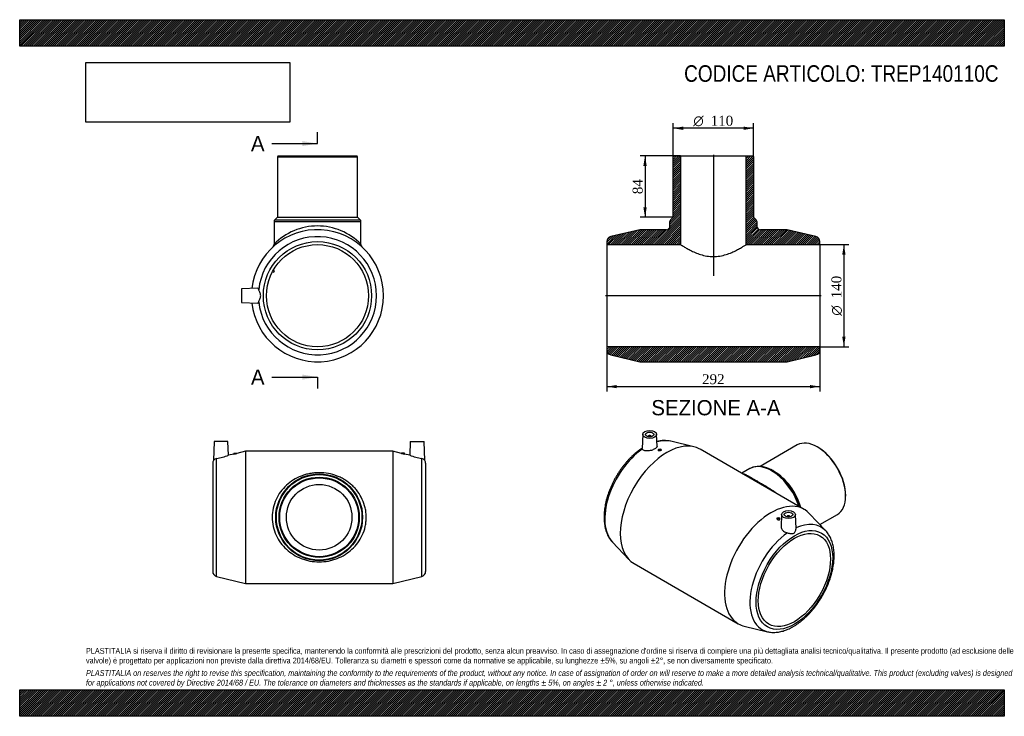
# Model space of a CAD drawing. Header units: millimetres. Extents: x 0 to 1350, y 0 to 955.
import ezdxf
from ezdxf.enums import TextEntityAlignment as Align
from ezdxf.lldxf.tags import DXFTag

# ---------------------------------------------------------------- set-up
doc = ezdxf.new("R2010")
doc.units = ezdxf.units.MM
doc.header["$LTSCALE"] = 4.545455
for name, color, linetype in [('Default', 7, 'Continuous'), ('DV4_Default', 7, 'Continuous'), ('TREP140110C', 7, 'Continuous')]:
    doc.layers.add(name, color=color, linetype=linetype)
doc.styles.add('SEACAD_Solid_Edge_ANSI', font='seans.ttf')
doc.styles.add('SEACAD_Solid_Edge_ANSI1_Symbols', font='semeca1.ttf')
doc.styles.add('SEACAD_Times_New_Roman', font='times.ttf')
tags = doc.linetypes.add('CENTER2', pattern=[28.575, 19.05, -3.175, 3.175, -3.175]).pattern_tags.tags
tags[10:11] = [DXFTag(74, 4), DXFTag(75, 0), DXFTag(340, '0'), DXFTag(46, 0.0), DXFTag(50, 0.0), DXFTag(44, 0.0), DXFTag(45, 0.0)]
tags[8:9] = [DXFTag(74, 4), DXFTag(75, 0), DXFTag(340, '0'), DXFTag(46, 0.0), DXFTag(50, 0.0), DXFTag(44, 0.0), DXFTag(45, 0.0)]
tags[6:7] = [DXFTag(74, 4), DXFTag(75, 0), DXFTag(340, '0'), DXFTag(46, 0.0), DXFTag(50, 0.0), DXFTag(44, 0.0), DXFTag(45, 0.0)]
tags[4:5] = [DXFTag(74, 4), DXFTag(75, 0), DXFTag(340, '0'), DXFTag(46, 0.0), DXFTag(50, 0.0), DXFTag(44, 0.0), DXFTag(45, 0.0)]
doc.dimstyles.new('ANSImm', dxfattribs={"dimtxt": 13.636364, "dimasz": 13.636364, "dimexe": 6.818182, "dimexo": 0, "dimgap": 3.409091, "dimtad": 1, "dimdsep": 46, "dimtxsty": 'SEACAD_Times_New_Roman', "dimblk1": '_SE_FILLED', "dimblk2": '_SE_FILLED', "dimsah": 1, "dimcen": 6.818182, "dimazin": 0, "dimtfac": 0.85, "dimtdec": 3, "dimtofl": 0, "dimtmove": 0, "dimatfit": 3, "dimfxl": 1, "dimarcsym": 0})
picture_1 = doc.add_image_def('image1.jpg', size_in_pixel=(4302, 1260))

# ---------------------------------------------------------------- blocks, each defined once
blk = doc.blocks.new('SE')
at = {"layer": 'TREP140110C', "color": 7, "linetype": 'Continuous'}
for p, q in [((266.6, 376.7), (265.7, 350.7)), ((285.6, 376.7), (266.6, 376.7)), ((286.3, 357.6), (285.6, 376.7)), ((535.6, 376.7), (535, 357.6)), ((535.6, 376.7), (554.6, 376.7)), ((555.6, 350.7), (554.6, 376.7)), ((270, 191.7), (270, 353.3)), ((293.7, 359.4), (286.3, 357.6)), ((293.6, 360.7), (297.6, 360.7)), ((293.6, 360.7), (293.6, 359.4)), ((309.6, 363.2), (297.6, 360.3)), ((297.6, 360.3), (297.6, 360.7)), ((309.6, 363.2), (309.6, 182.2)), ((511.6, 363.2), (309.6, 363.2)), ((511.6, 363.2), (511.6, 182.2)), ((523.7, 360.3), (511.6, 363.2)), ((527.6, 360.7), (523.6, 360.7)), ((523.6, 360.7), (523.6, 360.3)), ((527.6, 359.4), (527.6, 360.7)), ((535, 357.6), (527.6, 359.4)), ((551.3, 191.7), (551.3, 353.3)), ((264.6, 346.9), (264.6, 198.5)), ((556.6, 346.9), (556.6, 198.5)), ((270, 191.7), (309.6, 182.2)), ((511.6, 182.2), (551.3, 191.7)), ((309.6, 182.2), (511.6, 182.2))]:
    blk.add_line(p, q, dxfattribs=at)
for radius in [59.5, 58.6, 55, 54, 45]:
    blk.add_circle((410.6, 272.7), radius, dxfattribs=at)
for centre, radius, start, end in [((271, 346.9), 6.42, 98.5623, 144.5906), ((254.6, 443.9), 91.9, 279.6258, 290.1505), ((273.6, 452), 94.8, 282.2363, 284.7234), ((547.7, 452), 94.8, 255.2766, 257.7637), ((566.6, 443.9), 91.9, 249.8495, 260.3742), ((550.3, 346.9), 6.42, 35.4094, 81.4377), ((271.6, 346.9), 7, 147.4044, 180), ((549.6, 346.9), 7, 0, 32.6103), ((271.6, 198.5), 7, 180, 256.5201), ((549.6, 198.5), 7, 283.4799, 0)]:
    blk.add_arc(centre, radius, start, end, dxfattribs=at)
blk.add_open_spline([(346.1, 272.7), (346.1, 277), (346.6, 281.2), (348.4, 289.4), (349.8, 293.4), (353.3, 300.9), (355.3, 304.4), (360.1, 310.9), (362.8, 313.9), (368.7, 319.3), (371.9, 321.7), (378.6, 325.9), (382.2, 327.7), (387.9, 329.9), (389.9, 330.6), (393.9, 331.8), (395.9, 332.3), (400, 333), (402.1, 333.3), (406.3, 333.7), (408.5, 333.8), (414.8, 333.8), (419.1, 333.5), (427.4, 331.9), (431.4, 330.7), (437.1, 328.5), (438.9, 327.7), (442.6, 325.9), (444.3, 324.9), (449.4, 321.7), (452.5, 319.4), (457, 315.3), (458.4, 313.9), (461.1, 310.9), (462.3, 309.4), (465.9, 304.5), (468, 301.1), (471.4, 293.5), (472.8, 289.6), (474.2, 283.4), (474.6, 281.3), (475, 277), (475.1, 274.9), (475.1, 270.7), (475, 268.6), (474.6, 264.3), (474.2, 262.2), (472.9, 256), (471.5, 252.1), (468, 244.5), (466, 241), (461.2, 234.5), (458.5, 231.5), (452.6, 226.2), (449.5, 223.8), (442.6, 219.5), (439, 217.7), (433.3, 215.5), (431.4, 214.8), (427.4, 213.7), (425.3, 213.2), (419.1, 212), (414.9, 211.6), (406.3, 211.6), (402.1, 212), (395.9, 213.2), (393.9, 213.7), (389.9, 214.8), (387.9, 215.5), (382.2, 217.7), (378.6, 219.5), (371.8, 223.8), (368.6, 226.2), (362.8, 231.6), (360.1, 234.6), (355.3, 241.1), (353.3, 244.5), (349.8, 252), (348.4, 256), (346.6, 264.2), (346.1, 268.4), (346.1, 272.7)], degree=3, knots=[0, 0, 0, 0, 0.03125, 0.03125, 0.0625, 0.0625, 0.09375, 0.09375, 0.125, 0.125, 0.15625, 0.15625, 0.1875, 0.1875, 0.203125, 0.203125, 0.21875, 0.21875, 0.234375, 0.234375, 0.25, 0.25, 0.28125, 0.28125, 0.3125, 0.3125, 0.328125, 0.328125, 0.34375, 0.34375, 0.375, 0.375, 0.390625, 0.390625, 0.40625, 0.40625, 0.4375, 0.4375, 0.46875, 0.46875, 0.484375, 0.484375, 0.5, 0.5, 0.515625, 0.515625, 0.53125, 0.53125, 0.5625, 0.5625, 0.59375, 0.59375, 0.625, 0.625, 0.65625, 0.65625, 0.6875, 0.6875, 0.703125, 0.703125, 0.71875, 0.71875, 0.75, 0.75, 0.78125, 0.78125, 0.796875, 0.796875, 0.8125, 0.8125, 0.84375, 0.84375, 0.875, 0.875, 0.90625, 0.90625, 0.9375, 0.9375, 0.96875, 0.96875, 1, 1, 1, 1], dxfattribs=at)
blk = doc.blocks.new('SE1')
at = {"layer": 'TREP140110C', "color": 7, "linetype": 'Continuous'}
for p, q in [((854.3, 386.4), (853.5, 366.9)), ((861.8, 383.6), (861.8, 383.1)), ((865.8, 383.1), (865.8, 383.6)), ((874, 369.9), (873.3, 386.4)), ((875.6, 365.2), (875.6, 364.2)), ((879.6, 364.8), (879.6, 365.2)), ((924.5, 369.3), (892.6, 376.9)), ((1075.6, 283.5), (932.8, 366)), ((1066.1, 371.8), (1015.3, 342.4)), ((1094.4, 368.7), (1093.6, 369.1)), ((1001.1, 339.5), (989.9, 333)), ((1035, 335.2), (1032.4, 336.7)), ((1132.5, 301.7), (1132.5, 302.5)), ((1038.3, 271.3), (1038.3, 270.9)), ((1042.3, 270.3), (1042.3, 271.3)), ((1044.6, 276.5), (1043.9, 260.2)), ((1052.1, 273.8), (1052.1, 273.3)), ((1056.1, 273.3), (1056.1, 273.8)), ((1064.4, 257.2), (1063.5, 276.5)), ((1105.2, 254.2), (1082.6, 278)), ((1097.1, 262.7), (1121.1, 276.5)), ((812.7, 238.6), (835.3, 214.8)), ((842.3, 209.3), (985.1, 126.8)), ((993.4, 123.5), (1025.3, 115.9))]:
    blk.add_line(p, q, dxfattribs=at)
for centre, radius, start, end in [((883.7, 330.8), 47, 79.3176, 102.2656), ((1014, 313.8), 28.7, 61.9827, 115.8224)]:
    blk.add_arc(centre, radius, start, end, dxfattribs=at)
for centre, major_axis in [((863.8, 386.2), (-9.5, 0)), ((863.8, 386.2), (-5.75, 0)), ((877.6, 365.2), (2, 0)), ((1040.3, 271.3), (-2, 0)), ((1054.1, 276.4), (9.5, 0)), ((1054.1, 276.4), (5.75, 0)), ((1062.2, 186.8), (-37.1, -64.3)), ((1062.2, 186.8), (-35, -60.6))]:
    blk.add_ellipse(centre, major_axis=major_axis, ratio=0.57735, dxfattribs=at)
for centre, major_axis, start_param, end_param in [((887.5, 287.6), (-45.2, -78.4), 3.141593, 6.283185), ((863.8, 383.6), (-2, 0), 2.647628, 6.283185), ((863.8, 383.6), (-2, 0), 0, 0.493965), ((859.5, 303.8), (-40.5, -70.1), 3.314255, 3.675161), ((1093.6, 324.2), (-27.5, 47.6), 3.141593, 6.283185), ((859.5, 303.8), (-40.5, -70.1), 4.029621, 6.110557), ((859.5, 303.8), (-40.5, -70.1), 3.311913, 3.314255), ((1094.4, 324.6), (27, -46.8), 0.785398, 2.356194), ((1030.9, 287.9), (-29.8, 51.5), 6.272375, 6.283185), ((1030.9, 287.9), (-29.8, 51.5), 4.383506, 6.272375), ((1032.4, 288.8), (29.3, -50.8), 2.045279, 2.47208), ((1035, 290.3), (-27.5, 47.6), 4.308669, 5.497787), ((1032.4, 288.8), (29.3, -50.8), 1.209216, 2.045279), ((1030.4, 205.2), (-45.2, -78.4), 2.971272, 6.283185), ((1054.1, 273.8), (2, 0), 0, 3.635557), ((1054.1, 273.8), (2, 0), 5.789221, 6.283185), ((1058.4, 189), (-40.5, -70.1), 2.971272, 3.824361), ((1058.4, 189), (-40.5, -70.1), 4.029621, 6.453506), ((859.5, 303.8), (-40.5, -70.1), -0.172628, -0.170321), ((1030.4, 205.2), (-45.2, -78.4), 0, 0.170321), ((1058.4, 189), (-40.5, -70.1), 0.170321, 0.174178)]:
    blk.add_ellipse(centre, major_axis=major_axis, ratio=0.57735, start_param=start_param, end_param=end_param, dxfattribs=at)
for points, knots in [([(853.5, 367.5), (853, 367.2), (851.6, 366.3), (848.9, 364.3), (845.7, 361.9), (842.5, 359.2), (839.4, 356.3), (836.4, 353.3), (833.5, 350.2), (830.6, 346.9), (827.9, 343.5), (825.2, 339.9), (822.6, 336.3), (820.2, 332.5), (817.8, 328.7), (815.6, 324.8), (813.6, 320.8), (811.7, 316.8), (809.9, 312.7), (808.2, 308.6), (806.8, 304.5), (805.5, 300.4), (804.3, 296.3), (803.3, 292.1), (802.5, 288.1), (801.9, 284), (801.5, 280.1), (801.2, 276.1), (801.2, 272.3), (801.3, 268.5), (801.6, 264.8), (802.1, 261.3), (802.8, 257.9), (803.7, 254.6), (804.8, 251.4), (806.1, 248.4), (807.5, 245.6), (809.1, 243), (810.9, 240.7), (812, 239.4), (812.6, 238.7)], [0.0058544, 0.0058544, 0.0058544, 0.0058544, 0.0176932, 0.0445208, 0.0713271, 0.0981069, 0.1248578, 0.1515798, 0.1782743, 0.2049438, 0.2315916, 0.2582213, 0.2848369, 0.3114426, 0.3380428, 0.3646417, 0.3912433, 0.4178511, 0.4444695, 0.471103, 0.4977559, 0.5244327, 0.5511372, 0.5778734, 0.6046443, 0.6314523, 0.6582982, 0.685181, 0.712097, 0.7390385, 0.7659917, 0.7929312, 0.8198282, 0.8466462, 0.8733421, 0.8998696, 0.9261837, 0.9522479, 0.97804, 1, 1, 1, 1]), ([(874, 369.9), (874.1, 369.6), (874, 369.2), (873.3, 368.1), (872.4, 367.3), (869.7, 365.7), (867.9, 365), (864.2, 363.9), (862.3, 363.6), (858.8, 363.5), (857.2, 363.7), (855.4, 364.4), (854.8, 364.7), (854.1, 365.4), (853.8, 365.8), (853.6, 366.2)], [0.3192038, 0.3192038, 0.3192038, 0.3192038, 0.375, 0.375, 0.5, 0.5, 0.625, 0.625, 0.75, 0.75, 0.875, 0.875, 0.9375, 0.9375, 1, 1, 1, 1]), ([(879.6, 364.8), (879.6, 364.8), (879.6, 364.8), (879.6, 364.5), (879.4, 364.3), (878.6, 363.8), (878.1, 363.7), (877, 363.5), (876.5, 363.6), (875.8, 363.8), (875.6, 364), (875.6, 364.2)], [0.4960402, 0.4960402, 0.4960402, 0.4960402, 0.5, 0.5, 0.625, 0.625, 0.75, 0.75, 0.875, 0.875, 1, 1, 1, 1]), ([(990.7, 332.6), (990.9, 332.6), (991.2, 332.6), (992, 332.5), (992.6, 332.3), (993.9, 331.8), (994.6, 331.5), (997.1, 330.4), (998.9, 329.4), (1003.4, 326.8), (1005.9, 325.3), (1010.3, 322.9), (1011.8, 322), (1014.9, 320.1), (1016.6, 319.2), (1021.5, 316.3), (1025, 314.2), (1031.8, 310), (1035.2, 307.7), (1039.1, 304.9), (1039.9, 304.3), (1040.6, 303.8)], [0.6490642, 0.6490642, 0.6490642, 0.6490642, 0.65625, 0.65625, 0.671875, 0.671875, 0.6875, 0.6875, 0.71875, 0.71875, 0.75, 0.75, 0.765625, 0.765625, 0.78125, 0.78125, 0.8125, 0.8125, 0.84375, 0.84375, 0.8506107, 0.8506107, 0.8506107, 0.8506107]), ([(1038.3, 270.9), (1038.3, 270.9), (1038.3, 270.8), (1038.3, 270.4), (1038.5, 270), (1039.3, 269.4), (1039.8, 269.2), (1040.3, 269.2)], [0.7442947, 0.7442947, 0.7442947, 0.7442947, 0.75, 0.75, 0.875, 0.875, 1, 1, 1, 1]), ([(1040.3, 269.2), (1040.8, 269.1), (1041.4, 269.2), (1042.1, 269.6), (1042.3, 270), (1042.3, 270.3)], [0, 0, 0, 0, 0.125, 0.125, 0.2441838, 0.2441838, 0.2441838, 0.2441838]), ([(1043.9, 260.2), (1043.8, 259.3), (1044, 258.3), (1044.9, 256), (1046, 254.6), (1048.1, 253.1), (1049, 252.6), (1050.7, 251.9), (1051.6, 251.6), (1052.5, 251.4)], [0.6695593, 0.6695593, 0.6695593, 0.6695593, 0.75, 0.75, 0.875, 0.875, 0.9375, 0.9375, 1, 1, 1, 1]), ([(1052.5, 251.4), (1053.4, 251.2), (1054.2, 251), (1055.8, 250.7), (1056.5, 250.6), (1058, 250.4), (1058.7, 250.3), (1060.1, 250.4), (1060.8, 250.5), (1062, 251.2), (1062.5, 251.7), (1063.3, 252.9), (1063.7, 253.6), (1064.1, 254.9), (1064.3, 255.6), (1064.4, 256.6), (1064.4, 256.9), (1064.4, 257.2)], [0, 0, 0, 0, 0.125, 0.125, 0.25, 0.25, 0.375, 0.375, 0.5, 0.5, 0.625, 0.625, 0.75, 0.75, 0.875, 0.875, 0.9353412, 0.9353412, 0.9353412, 0.9353412]), ([(1025.6, 115.9), (1026, 115.8), (1027.2, 115.5), (1029.6, 115.1), (1032.5, 114.9), (1035.5, 114.9), (1038.6, 115.2), (1041.8, 115.7), (1045, 116.4), (1048.3, 117.3), (1051.6, 118.5), (1054.9, 119.9), (1058.2, 121.6), (1061.5, 123.4), (1064.8, 125.5), (1068, 127.7), (1071.3, 130.2), (1074.4, 132.8), (1077.5, 135.6), (1080.6, 138.5), (1083.5, 141.6), (1086.4, 144.9), (1089.2, 148.3), (1091.9, 151.8), (1094.5, 155.4), (1097, 159.1), (1099.4, 162.9), (1101.6, 166.8), (1103.7, 170.8), (1105.7, 174.8), (1107.5, 178.9), (1109.2, 182.9), (1110.7, 187.1), (1112.1, 191.2), (1113.2, 195.3), (1114.3, 199.4), (1115.1, 203.5), (1115.8, 207.6), (1116.3, 211.6), (1116.6, 215.5), (1116.7, 219.4), (1116.7, 223.2), (1116.4, 226.9), (1116, 230.4), (1115.3, 233.9), (1114.5, 237.3), (1113.4, 240.4), (1112.2, 243.5), (1110.8, 246.3), (1109.2, 249), (1107.5, 251.4), (1106.1, 253.2), (1105.3, 254), (1105.1, 254.2)], [0, 0, 0, 0, 0.007603, 0.026651, 0.045862, 0.065261, 0.084854, 0.104638, 0.124593, 0.144694, 0.16491, 0.185208, 0.205561, 0.225944, 0.246338, 0.266725, 0.287098, 0.307452, 0.327784, 0.348094, 0.368382, 0.388651, 0.408903, 0.42914, 0.449365, 0.469582, 0.489794, 0.510004, 0.530215, 0.55043, 0.570652, 0.590884, 0.611131, 0.631394, 0.651677, 0.671984, 0.692317, 0.712677, 0.733066, 0.753483, 0.773927, 0.794392, 0.81487, 0.835344, 0.855793, 0.87619, 0.896505, 0.916703, 0.936748, 0.956611, 0.976271, 0.995721, 1, 1, 1, 1])]:
    blk.add_open_spline(points, degree=3, knots=knots, dxfattribs=at)
blk.add_open_spline([(853.6, 366.2), (853.5, 366.5), (853.5, 366.7), (853.5, 366.9)], degree=3, dxfattribs=at)
blk = doc.blocks.new('SE2')
at = {"layer": 'TREP140110C', "color": 7, "linetype": 'Continuous'}
for p, q in [((354.3, 767.8), (353.3, 766.8)), ((353.3, 766.8), (463.3, 766.8)), ((353.3, 766.8), (353.3, 683.8)), ((354.3, 767.8), (462.3, 767.8)), ((463.3, 766.8), (462.3, 767.8)), ((463.3, 683.8), (463.3, 766.8)), ((348.8, 678.1), (467.8, 678.1)), ((348.8, 678.1), (348.8, 646.8)), ((353.3, 683.8), (349.7, 680.2)), ((349.7, 680.2), (466.9, 680.2)), ((353.3, 683.8), (463.3, 683.8)), ((466.9, 680.2), (463.3, 683.8)), ((467.8, 646.8), (467.8, 678.1)), ((346.7, 609.6), (348.4, 608.6)), ((349.4, 610.4), (347.7, 611.3)), ((348.4, 608.6), (349.4, 610.4)), ((326.5, 586.6), (304.3, 585.8)), ((304.3, 585.8), (304.3, 566.8)), ((304.3, 566.8), (326.5, 566.1))]:
    blk.add_line(p, q, dxfattribs=at)
for radius in [74.2, 70]:
    blk.add_circle((408.3, 576.3), radius, dxfattribs=at)
for centre, radius, start, end in [((351.8, 678.1), 3, 135, 180), ((464.8, 678.1), 3, 0, 45), ((408.3, 576.3), 90.5, 0, 173.6619), ((408.3, 588.9), 83, 44.2189, 135.7812), ((408.3, 576.3), 81, 185.8803, 174.1197), ((343.9, 646.7), 4.92, 314.7934, 0.4995), ((472.7, 646.7), 4.92, 179.6098, 225.282), ((408.3, 576.3), 90.5, 186.3381, 0)]:
    blk.add_arc(centre, radius, start, end, dxfattribs=at)
for points, knots in [([(327.7, 584.6), (327.6, 585.2), (327.4, 585.7), (327.1, 586.3), (326.9, 586.5), (326.6, 586.6), (326.5, 586.6), (326.5, 586.6)], [0, 0, 0, 0, 0.0625, 0.0625, 0.125, 0.125, 0.1448919, 0.1448919, 0.1448919, 0.1448919]), ([(327.7, 568), (327.8, 568.5), (328, 569.1), (328.5, 570.3), (328.8, 571), (329.4, 572.4), (329.7, 573.1), (330.2, 574.7), (330.4, 575.5), (330.4, 577.2), (330.2, 578), (329.7, 579.6), (329.4, 580.3), (328.8, 581.7), (328.5, 582.4), (328, 583.6), (327.8, 584.1), (327.7, 584.6)], [0, 0, 0, 0, 0.125, 0.125, 0.25, 0.25, 0.375, 0.375, 0.5, 0.5, 0.625, 0.625, 0.75, 0.75, 0.875, 0.875, 1, 1, 1, 1]), ([(326.5, 566.1), (326.5, 566.1), (326.6, 566.1), (326.9, 566.2), (327.1, 566.4), (327.4, 567), (327.6, 567.5), (327.7, 568)], [0.8549637, 0.8549637, 0.8549637, 0.8549637, 0.875, 0.875, 0.9375, 0.9375, 1, 1, 1, 1])]:
    blk.add_open_spline(points, degree=3, knots=knots, dxfattribs=at)
blk = doc.blocks.new('SE4')
at = {"color": 7, "linetype": 'Continuous', "style": 'SEACAD_Solid_Edge_ANSI'}
blk.add_text('A', height=20.9, dxfattribs=at).set_placement((317.1, 795.2), align=Align.TOP_LEFT)
blk = doc.blocks.new('SE5')
at = {"color": 7, "linetype": 'Continuous', "style": 'SEACAD_Solid_Edge_ANSI'}
blk.add_text('A', height=20.9, dxfattribs=at).set_placement((317.1, 475.2), align=Align.TOP_LEFT)
blk = doc.blocks.new('SEANNOT_GROUP')
at = {"linetype": 'Continuous'}
blk.add_hatch(color=7, dxfattribs=at).paths.add_polyline_path([(387.4, 781.3), (408.3, 784.8), (387.4, 788.3)])
at = {"color": 7, "linetype": 'Continuous'}
blk.add_lwpolyline([(345.6, 784.8), (408.3, 784.8)], dxfattribs=at)
blk = doc.blocks.new('SEANNOT_GROUP1')
at = {"linetype": 'Continuous'}
blk.add_hatch(color=7, dxfattribs=at).paths.add_polyline_path([(387.4, 461.3), (408.3, 464.8), (387.4, 468.3)])
at = {"color": 7, "linetype": 'Continuous'}
blk.add_lwpolyline([(345.6, 464.8), (408.3, 464.8)], dxfattribs=at)
blk = doc.blocks.new('SE3')
at = {"layer": 'Default', "color": 7, "linetype": 'CENTER2'}
for p, q in [((408.3, 784.8), (408.3, 800.5)), ((408.3, 464.8), (408.3, 449.1))]:
    blk.add_line(p, q, dxfattribs=at)
at = {"layer": 'Default', "color": 7, "linetype": 'CENTER2', "const_width": 0.0001}
blk.add_lwpolyline([(408.3, 784.8), (408.3, 464.8)], dxfattribs=at)
at = {"layer": 'Default'}
for name in ['SE4', 'SEANNOT_GROUP', 'SE5', 'SEANNOT_GROUP1']:
    blk.add_blockref(name, (0, 0), dxfattribs=at)
blk = doc.blocks.new('SE6')
at = {"layer": 'TREP140110C', "linetype": 'Continuous'}
h = blk.add_hatch(dxfattribs=at)
h.set_pattern_fill('LINE', scale=0.629921, angle=45, style=0)
edge = h.paths.add_edge_path()
edge.add_line((896.1, 766.8), (896.1, 683.8))
edge.add_line((896.1, 683.8), (892.5, 680.2))
edge.add_arc((894.6, 678.1), 3, 135, 180)
edge.add_line((891.6, 678.1), (891.6, 671.8))
edge.add_arc((886.6, 671.8), 5, 270, 360, ccw=False)
edge.add_line((886.6, 666.8), (850.1, 666.8))
edge.add_line((850.1, 666.8), (810.5, 657.3))
edge.add_arc((812.1, 650.5), 7, 103.4799, 180)
edge.add_line((805.1, 650.5), (805.1, 646.3))
edge.add_line((805.1, 646.3), (906.1, 646.3))
edge.add_line((906.1, 646.3), (906.1, 767.8))
edge.add_line((906.1, 767.8), (897.1, 767.8))
edge.add_line((897.1, 767.8), (896.1, 766.8))
h = blk.add_hatch(dxfattribs=at)
h.set_pattern_fill('LINE', scale=0.629921, angle=45, style=0)
edge = h.paths.add_edge_path()
edge.add_line((1006.1, 766.8), (1005.1, 767.8))
edge.add_line((1005.1, 767.8), (996.1, 767.8))
edge.add_line((996.1, 767.8), (996.1, 646.3))
edge.add_line((996.1, 646.3), (1097.1, 646.3))
edge.add_line((1097.1, 646.3), (1097.1, 650.5))
edge.add_arc((1090.1, 650.5), 7, 0, 76.5201)
edge.add_line((1091.7, 657.3), (1052.1, 666.8))
edge.add_line((1052.1, 666.8), (1015.6, 666.8))
edge.add_arc((1015.6, 671.8), 5, 180, 270, ccw=False)
edge.add_line((1010.6, 671.8), (1010.6, 678.1))
edge.add_arc((1007.6, 678.1), 3, 0, 45)
edge.add_line((1009.7, 680.2), (1006.1, 683.8))
edge.add_line((1006.1, 683.8), (1006.1, 766.8))
h = blk.add_hatch(dxfattribs=at)
h.set_pattern_fill('LINE', scale=0.629921, angle=45, style=0)
edge = h.paths.add_edge_path()
edge.add_line((805.1, 506.3), (805.1, 502.1))
edge.add_arc((812.1, 502.1), 7, 180, 256.5201)
edge.add_line((810.5, 495.3), (850.1, 485.8))
edge.add_line((850.1, 485.8), (1052.1, 485.8))
edge.add_line((1052.1, 485.8), (1091.7, 495.3))
edge.add_arc((1090.1, 502.1), 7, 283.4799, 360)
edge.add_line((1097.1, 502.1), (1097.1, 506.3))
edge.add_line((1097.1, 506.3), (805.1, 506.3))
at = {"layer": 'DV4_Default', "color": 7, "linetype": 'CENTER2'}
for p, q in [((951.1, 769.6), (951.1, 603.6)), ((1098.8, 576.3), (803.3, 576.3))]:
    blk.add_line(p, q, dxfattribs=at)
at = {"layer": 'TREP140110C', "color": 7, "linetype": 'Continuous'}
for p, q in [((896.1, 766.8), (897.1, 767.8)), ((896.1, 683.8), (896.1, 766.8)), ((897.1, 767.8), (906.1, 767.8)), ((906.1, 767.8), (996.1, 767.8)), ((906.1, 767.8), (906.1, 646.3)), ((996.1, 767.8), (1005.1, 767.8)), ((996.1, 646.3), (996.1, 767.8)), ((1005.1, 767.8), (1006.1, 766.8)), ((1006.1, 766.8), (1006.1, 683.8)), ((891.6, 671.8), (891.6, 678.1)), ((892.5, 680.2), (896.1, 683.8)), ((1006.1, 683.8), (1009.7, 680.2)), ((1010.6, 678.1), (1010.6, 671.8)), ((850.1, 666.8), (810.5, 657.3)), ((886.6, 666.8), (850.1, 666.8)), ((1052.1, 666.8), (1015.6, 666.8)), ((1091.7, 657.3), (1052.1, 666.8)), ((805.1, 650.5), (805.1, 646.3)), ((1097.1, 646.3), (1097.1, 650.5)), ((805.1, 646.3), (805.1, 506.3)), ((805.1, 646.3), (906.1, 646.3)), ((996.1, 646.3), (1097.1, 646.3)), ((1097.1, 646.3), (1097.1, 506.3)), ((805.1, 506.3), (805.1, 502.1)), ((1097.1, 506.3), (805.1, 506.3)), ((1097.1, 502.1), (1097.1, 506.3)), ((810.5, 495.3), (850.1, 485.8)), ((1052.1, 485.8), (1091.7, 495.3)), ((850.1, 485.8), (1052.1, 485.8))]:
    blk.add_line(p, q, dxfattribs=at)
for centre, radius, start, end in [((894.6, 678.1), 3, 135, 180), ((1007.6, 678.1), 3, 0, 45), ((886.6, 671.8), 5, 270, 0), ((1015.6, 671.8), 5, 180, 270), ((812.1, 650.5), 7, 103.4799, 180), ((1090.1, 650.5), 7, 0, 76.5201), ((812.1, 502.1), 7, 180, 256.5201), ((1090.1, 502.1), 7, 283.4799, 0)]:
    blk.add_arc(centre, radius, start, end, dxfattribs=at)
blk.add_open_spline([(906.1, 646.3), (906.1, 646.3), (906.4, 646.1), (907.6, 645.4), (908.5, 644.8), (910.8, 643.4), (912.2, 642.6), (915.5, 640.7), (917.3, 639.7), (921.4, 637.6), (923.6, 636.6), (928.3, 634.5), (930.8, 633.6), (936.2, 631.9), (939.1, 631.2), (943.5, 630.5), (945, 630.3), (948, 630), (949.5, 630), (954.1, 630), (957.1, 630.2), (963, 631.2), (965.9, 631.9), (971.3, 633.6), (973.8, 634.5), (978.6, 636.6), (980.8, 637.6), (984.9, 639.7), (986.7, 640.7), (989.9, 642.5), (991.3, 643.4), (993.7, 644.8), (994.6, 645.4), (995.5, 645.9), (995.7, 646.1), (996, 646.3), (996.1, 646.3), (996.1, 646.3)], degree=3, knots=[0, 0, 0, 0, 0.0625, 0.0625, 0.125, 0.125, 0.1875, 0.1875, 0.25, 0.25, 0.3125, 0.3125, 0.375, 0.375, 0.4375, 0.4375, 0.46875, 0.46875, 0.5, 0.5, 0.5625, 0.5625, 0.625, 0.625, 0.6875, 0.6875, 0.75, 0.75, 0.8125, 0.8125, 0.875, 0.875, 0.9375, 0.9375, 0.96875, 0.96875, 1, 1, 1, 1], dxfattribs=at)
blk = doc.blocks.new('DMBLK25')
at = {"layer": 'Default', "linetype": 'Continuous'}
for points in [[(818.7, 449.5), (818.7, 454), (805.1, 451.8)], [(1083.5, 449.5), (1097.1, 451.8), (1083.5, 454)]]:
    blk.add_hatch(color=7, dxfattribs=at).paths.add_polyline_path(points)
at = {"layer": 'Default', "color": 7, "linetype": 'Continuous'}
for p, q in [((805.1, 506.3), (805.1, 444.9)), ((1097.1, 506.3), (1097.1, 444.9)), ((805.1, 451.8), (1097.1, 451.8))]:
    blk.add_line(p, q, dxfattribs=at)
at = {"layer": 'Default', "color": 7, "linetype": 'Continuous', "style": 'SEACAD_Times_New_Roman'}
blk.add_text('292', height=13.64, dxfattribs=at).set_placement((935.6, 468.8), align=Align.TOP_LEFT)
blk = doc.blocks.new('_SE_FILLED')
at = {"color": 0}
blk.add_line((0, 0), (-1, 0), dxfattribs=at)
blk.add_solid([(0, 0), (-1, -0.1665), (-1, 0.1665), (0, 0)], dxfattribs=at)
blk = doc.blocks.new('GDimGGroup')
at = {"layer": 'Default', "linetype": 'Continuous'}
for points in [[(1132.3, 632.7), (1130.1, 646.3), (1127.8, 632.7)], [(1132.3, 520), (1127.8, 520), (1130.1, 506.3)]]:
    blk.add_hatch(color=7, dxfattribs=at).paths.add_polyline_path(points)
at = {"layer": 'Default', "color": 7, "linetype": 'Continuous'}
for p, q in [((1097.1, 646.3), (1136.9, 646.3)), ((1130.1, 646.3), (1130.1, 506.3)), ((1097.1, 506.3), (1136.9, 506.3))]:
    blk.add_line(p, q, dxfattribs=at)
for s, height, style, p in [('140', 13.64, 'SEACAD_Times_New_Roman', (1113, 572.7)), ('O', 13.6, 'SEACAD_Solid_Edge_ANSI1_Symbols', (1113, 549))]:
    blk.add_text(s, height=height, rotation=90, dxfattribs=dict(at, style=style)).set_placement(p, align=Align.TOP_LEFT)
blk = doc.blocks.new('GDimGGroup1')
at = {"layer": 'Default', "linetype": 'Continuous'}
for points in [[(909.7, 808.1), (896.1, 805.8), (909.7, 803.5)], [(992.5, 808.1), (992.5, 803.5), (1006.1, 805.8)]]:
    blk.add_hatch(color=7, dxfattribs=at).paths.add_polyline_path(points)
at = {"layer": 'Default', "color": 7, "linetype": 'Continuous'}
for p, q in [((896.1, 766.8), (896.1, 812.6)), ((1006.1, 766.8), (1006.1, 812.6)), ((1006.1, 805.8), (896.1, 805.8))]:
    blk.add_line(p, q, dxfattribs=at)
for s, height, style, p in [('O', 13.6, 'SEACAD_Solid_Edge_ANSI1_Symbols', (923.7, 822.9)), ('110', 13.64, 'SEACAD_Times_New_Roman', (947.4, 822.9))]:
    blk.add_text(s, height=height, dxfattribs=dict(at, style=style)).set_placement(p, align=Align.TOP_LEFT)
blk = doc.blocks.new('DMBLK26')
at = {"layer": 'Default', "linetype": 'Continuous'}
for points in [[(855.1, 754.2), (859.7, 754.2), (857.4, 767.8)], [(855.1, 697.5), (857.4, 683.8), (859.7, 697.5)]]:
    blk.add_hatch(color=7, dxfattribs=at).paths.add_polyline_path(points)
at = {"layer": 'Default', "color": 7, "linetype": 'Continuous'}
for p, q in [((906.1, 767.8), (850.6, 767.8)), ((857.4, 767.8), (857.4, 683.8)), ((896.1, 683.8), (850.6, 683.8))]:
    blk.add_line(p, q, dxfattribs=at)
at = {"layer": 'Default', "color": 7, "linetype": 'Continuous', "style": 'SEACAD_Times_New_Roman'}
blk.add_text('84', height=13.64, rotation=90, dxfattribs=at).set_placement((840.4, 715.5), align=Align.TOP_LEFT)

msp = doc.modelspace()

# ---------------------------------------------------------------- hatches: boundary and pattern name
at = {"layer": 'Default', "linetype": 'Continuous'}
h = msp.add_hatch(dxfattribs=at)
h.set_pattern_fill('LINE', scale=0.629921, angle=45, style=0)
h.paths.add_polyline_path([(1350, 918.182), (1350, 954.545), (0, 954.545), (0, 918.182)])
for points in [[(1350, 918.182), (1350, 954.545), (0, 954.545), (0, 918.182)], [(1350, 0), (1350, 36.364), (0, 36.364), (0, 0)]]:
    msp.add_hatch(color=7, dxfattribs=at).paths.add_polyline_path(points)
h = msp.add_hatch(dxfattribs=at)
h.set_pattern_fill('LINE', scale=0.629921, angle=45, style=0)
h.paths.add_polyline_path([(1350, 0), (1350, 36.364), (0, 36.364), (0, 0)])

# ---------------------------------------------------------------- linework, layer by layer
at = {"layer": 'Default', "color": 7, "linetype": 'Continuous'}
for p, q in [((0, 954.545), (1350, 954.545)), ((0, 918.182), (0, 954.545)), ((1350, 954.545), (1350, 918.182)), ((1350, 918.182), (0, 918.182)), ((0, 36.364), (1350, 36.364)), ((0, 0), (0, 36.364)), ((1350, 36.364), (1350, 0)), ((1350, 0), (0, 0))]:
    msp.add_line(p, q, dxfattribs=at)

# ---------------------------------------------------------------- block references
at = {"layer": 'Default'}
for name in ['GDimGGroup1', 'SE3', 'SE6', 'SE2', 'GDimGGroup', 'SE1', 'SE']:
    msp.add_blockref(name, (0, 0), dxfattribs=at)

# ---------------------------------------------------------------- texts
at = {"layer": 'Default', "color": 7, "linetype": 'Continuous', "style": 'SEACAD_Solid_Edge_ANSI'}
msp.add_text('SEZIONE A-A', height=20.90909, dxfattribs=at).set_placement((866.072, 433.351), align=Align.TOP_LEFT)
at = {"layer": 'Default', "attachment_point": 1}
for s, insert, char_height, width in [('{\\fArial Narrow|b0||i0||c0|p34;\\C7;\\H22.72727273;\\W1.;CODICE ARTICOLO: TREP140110C}', (911.014, 892.147), 22.72727, 438.37894), ("{\\fArial Narrow|b0||i0||c0|p34;\\C7;\\H7.954545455;\\W1.;PLASTITALIA si riserva il diritto di revisionare la presente specifica, mantenendo la conformità alle prescrizioni del prodotto, senza alcun preavviso. In caso di assegnazione d'ordine si riserva di compiere una più dettagliata analisi tecnico/qualitativa. Il presente prodotto (ad esclusione delle \\P}{\\fArial Narrow|b0||i0||c0|p34;\\C7;\\H7.954545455;\\W1.;valvole) è progettato per applicazioni non previste dalla direttiva 2014/68/EU. Tolleranza su diametri e spessori come da normative se applicabile, su lunghezze ±5%, su angoli ±2°, se non diversamente specificato.\\P}{\\fArial Narrow|b0||i0||c0|p34;\\C7;\\H2.272727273;\\W1.;   \\P}{\\fArial Narrow|b0||i1||c0|p34;\\C7;\\H7.954545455;\\W1.;PLASTITALIA on reserves the right to revise this specification, maintaining the conformity to the requirements of the product, without any notice. In case of assignation of order on will reserve to make a more detailed analysis technical/qualitative. This product (excluding valves) is designed \\P}{\\fArial Narrow|b0||i1||c0|p34;\\C7;\\H7.954545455;\\W1.;for applications not covered by Directive 2014/68 / EU. The tolerance on diameters and thicknesses as the standards if applicable, on lengths ± 5%, on angles ± 2 °, unless otherwise indicated.\\P}", (90.909, 93.647), 7.954545, 1168.18182)]:
    msp.add_mtext(s, dxfattribs=dict(at, insert=insert, char_height=char_height, width=width))

# ---------------------------------------------------------------- dimensions: what is measured, and where the dimension line sits
at = {"layer": 'Default', "color": 7, "linetype": 'Continuous'}
for base, p1, p2, angle, picture, middle, dimtype in [((857.398, 683.842), (906.088, 767.842), (896.088, 683.842), 90, 'DMBLK26', (857.398, 725.842), 160), ((805.088, 451.762), (805.088, 506.342), (1097.088, 506.342), 0, 'DMBLK25', (951.088, 451.762), 161)]:
    dim = msp.add_linear_dim(base=base, p1=p1, p2=p2, angle=angle, text='\\A1;<>', dimstyle='ANSImm', dxfattribs=at)
    dim.commit()
    dim.dimension.update_dxf_attribs({"geometry": picture, "text_midpoint": middle, "dimtype": dimtype})

# ---------------------------------------------------------------- pictures from other files: only their frames are drawn
image = msp.add_image(picture_1, insert=(90.909, 814.105), size_in_units=(279.351, 81.818))
image.dxf.flags = 7

doc.saveas('drawing.dxf')
